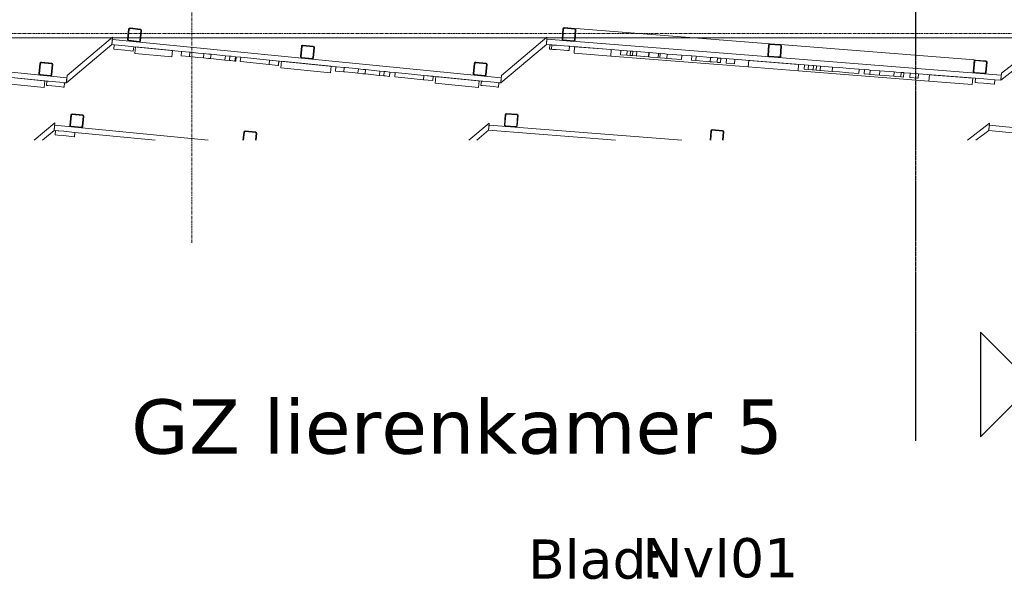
# Model space of a CAD drawing. Header units: millimetres. Extents: x 61846 to 198573, y 13020 to 52988.
# Tile 15 of 150: x 78127 to 82662, y 42398 to 44974. Entities that reach past the tile are written whole.
import ezdxf

# ---------------------------------------------------------------- set-up
doc = ezdxf.new("R2010")
doc.units = ezdxf.units.MM
doc.linetypes.add('Grid Line', pattern=[22.225, 12.7, -3.175, 3.175, -3.175])
doc.linetypes.add('NL_00_doorsnede', pattern=[23, 10, -1, 0, -1, 10, -1])
for name, color, linetype, lineweight in [('A-GENM', 13, 'Continuous', 18), ('A-WALL', 113, 'Continuous', 25), ('G-ANNO-SYMB', 111, 'Continuous', 18), ('S-GRID', 1, 'Continuous', 18)]:
    doc.layers.add(name, color=color, linetype=linetype, lineweight=lineweight)
doc.styles.add('Verdana', font='verdana.ttf', dxfattribs={"height": 250})
doc.styles.add('Verdana_1', font='verdana.ttf', dxfattribs={"height": 180})

# ---------------------------------------------------------------- blocks, each defined once
blk = doc.blocks.new('22_NOAHH_Wand_Wand-x 2594857 - 22_NOAHH_Wand_Wand-x-150139-4e verdieping lierenkamer')
at = {"layer": 'A-WALL', "color": 130, "lineweight": 13}
for p, q in [((86976.1, 44890), (72794.4, 44890)), ((78549.7, 44890), (76683.8, 44890)), ((78549.7, 44890), (76683.8, 44890)), ((78624.5, 44890), (78554.2, 44890)), ((78624.5, 44890), (78554.2, 44890)), ((78681.8, 44890), (78627.5, 44890)), ((78681.8, 44890), (78627.5, 44890)), ((80550.8, 44890), (78684.8, 44890)), ((80550.8, 44890), (78684.8, 44890)), ((80625.4, 44890), (80554.9, 44890)), ((80625.4, 44890), (80554.9, 44890)), ((80682.6, 44890), (80628.5, 44890)), ((80682.6, 44890), (80628.5, 44890)), ((82856.2, 44890), (81240.8, 44890)), ((82856.2, 44890), (81240.8, 44890))]:
    blk.add_line(p, q, dxfattribs=at)
blk = doc.blocks.new('22_NOAHH_Wand_Wand-x 2594857 - 22_NOAHH_Wand_Wand-x 2594857-150143-4e verdieping lierenkamer')
blk.add_blockref('22_NOAHH_Wand_Wand-x 2594857 - 22_NOAHH_Wand_Wand-x-150139-4e verdieping lierenkamer', (0, 0))
blk = doc.blocks.new('TadP_A_BWK_BOUWKUNDE_rvt-1-4e verdieping lierenkamer')
at = {"layer": 'A-WALL', "color": 250, "lineweight": 25}
blk.add_blockref('22_NOAHH_Wand_Wand-x 2594857 - 22_NOAHH_Wand_Wand-x 2594857-150143-4e verdieping lierenkamer', (0, 0), dxfattribs=at)
blk = doc.blocks.new('Orkestkamer zijwand onderstuk - Opgeborgen-5879431-4e verdieping lierenkamer')
at = {"layer": 'A-GENM'}
for p, q in [((5334.4, 145.7), (5333.9, 139.7)), ((5334.4, 145.7), (6227.7, 75.4)), ((5330.1, 91.9), (5329.7, 85.9)), ((6275.6, 71.6), (7168.7, 1.3)), ((6127.9, -31.1), (5494.9, 18.7)), ((7168.7, 1.3), (7164, -58.5)), ((6960.4, -96.6), (6357.2, -49.2))]:
    blk.add_line(p, q, dxfattribs=at)
blk = doc.blocks.new('Orkestkamer beplating - 1800x3880x24 Z-V36-4e verdieping lierenkamer')
at = {"layer": 'A-GENM'}
for p, q in [((710.1, 0), (0, 0)), ((0, 0), (0, -24)), ((0, -24), (45.6, -24)), ((96.2, -24), (467.3, -24))]:
    blk.add_line(p, q, dxfattribs=at)
blk = doc.blocks.new('Orkestkamer beplating - 2100x3880x24 Z-6147518-4e verdieping lierenkamer')
at = {"layer": 'A-GENM'}
for p, q in [((891.3, 0), (0, 0)), ((0, 0), (0, -24)), ((0, -24), (586.3, -24))]:
    blk.add_line(p, q, dxfattribs=at)
blk = doc.blocks.new('Orkestkamer beplating - 1800x3880x24 Z-V35-4e verdieping lierenkamer')
at = {"layer": 'A-GENM'}
for p, q in [((710.1, 0), (0, 0)), ((0, 0), (0, -24)), ((0, -24), (467.3, -24))]:
    blk.add_line(p, q, dxfattribs=at)
blk = doc.blocks.new('Orkestkamer beplating - 1800x6600x24 Z-V38-4e verdieping lierenkamer')
at = {"layer": 'A-GENM'}
for p, q in [((1800, 0), (0, 0)), ((0, 0), (0, -24)), ((1800, -24), (1800, 0)), ((90.3, -24), (338.4, -24)), ((429.2, -24), (490, -24)), ((640.3, -24), (661.7, -24)), ((747.8, -24), (1033.7, -24)), ((1283.4, -24), (1308.3, -24)), ((1447.4, -24), (1710.2, -24)), ((1791.5, -24), (1800, -24))]:
    blk.add_line(p, q, dxfattribs=at)
blk = doc.blocks.new('Orkestkamer beplating - 1800x6600x24 Z-V39-4e verdieping lierenkamer')
at = {"layer": 'A-GENM'}
for p, q in [((1800, 0), (0, 0)), ((0, 0), (0, -24)), ((1800, -24), (1800, 0)), ((0, -24), (11.3, -24)), ((101, -24), (322.2, -24)), ((571.9, -24), (596.7, -24)), ((729.7, -24), (1037.2, -24)), ((1286.9, -24), (1311.7, -24)), ((1444.7, -24), (1710.2, -24)), ((1791.5, -24), (1800, -24))]:
    blk.add_line(p, q, dxfattribs=at)
blk = doc.blocks.new('Orkestkamer beplating met deursparing - 2100x6600x24 Z-V40-4e verdieping lierenkamer')
at = {"layer": 'A-GENM'}
for p, q in [((2100, 0), (0, 0)), ((0, 0), (0, -24)), ((2100, -24), (2100, 0)), ((0, -24), (25.1, -24)), ((106.3, -24), (373, -24)), ((474.7, -24), (525.6, -24)), ((626.2, -24), (672.4, -24)), ((805.4, -24), (1193.3, -24)), ((1445.1, -24), (1469.9, -24)), ((1652.4, -24), (1680.9, -24)), ((1719.6, -24), (1982.3, -24)), ((2072.1, -24), (2100, -24))]:
    blk.add_line(p, q, dxfattribs=at)
blk = doc.blocks.new('Orkestkamer beplating zaagtand 3 - zaag type 3-6316603-4e verdieping lierenkamer')
at = {"layer": 'A-GENM'}
for p, q in [((24.7, 0), (0, -24)), ((299.1, 0), (24.7, 0)), ((0, -24), (274.5, -24)), ((274.5, -24), (299.1, 0))]:
    blk.add_line(p, q, dxfattribs=at)
blk = doc.blocks.new('Orkestkamer beplating zaagtand 1 - Type 2-6316618-4e verdieping lierenkamer')
at = {"layer": 'A-GENM'}
for p, q in [((24.6, 0), (0, -24)), ((0, -24), (274.9, -24)), ((298.6, 0), (24.6, 0)), ((274.9, -24), (298.6, 0))]:
    blk.add_line(p, q, dxfattribs=at)
blk = doc.blocks.new('Orkestkamer beplating zaagtand 2 - Type 2-6316633-4e verdieping lierenkamer')
at = {"layer": 'A-GENM'}
for p, q in [((22.1, 0), (0, -24)), ((289.8, 0), (22.1, 0)), ((0, -24), (266.8, -24)), ((266.8, -24), (289.8, 0))]:
    blk.add_line(p, q, dxfattribs=at)
blk = doc.blocks.new('Orkestkamer koker 60x60 - Koker 60x60x3 lg 6600-6316589-4e verdieping lierenkamer')
at = {"layer": 'A-GENM'}
for p, q in [((-30, 24), (-30, -24)), ((-27, -24), (-27, 24)), ((24, 30), (-24, 30)), ((-24, 27), (24, 27)), ((27, 24), (27, -24)), ((30, -24), (30, 24)), ((24, -27), (-24, -27)), ((-24, -30), (24, -30))]:
    blk.add_line(p, q, dxfattribs=at)
for centre, radius, start, end in [((-24, 24), 6, 90, 180), ((-24, 24), 3, 90, 180), ((24, 24), 6, 0, 90), ((24, 24), 3, 0, 90), ((-24, -24), 6, 180, 270), ((-24, -24), 3, 180, 270), ((24, -24), 6, 270, 360), ((24, -24), 3, 270, 360)]:
    blk.add_arc(centre, radius, start, end, dxfattribs=at)
blk = doc.blocks.new('Orkestkamer koker 60x60 - Koker 60x60x3 lg 4173-6384243-4e verdieping lierenkamer')
at = {"layer": 'A-GENM'}
for p, q in [((-30, 24), (-30, -24)), ((-27, -24), (-27, 24)), ((24, 30), (-24, 30)), ((-24, 27), (24, 27)), ((27, 24), (27, -24)), ((30, -24), (30, 24)), ((24, -27), (-24, -27)), ((-24, -30), (24, -30))]:
    blk.add_line(p, q, dxfattribs=at)
for centre, radius, start, end in [((-24, 24), 6, 90, 180), ((-24, 24), 3, 90, 180), ((24, 24), 6, 0, 90), ((24, 24), 3, 0, 90), ((-24, -24), 6, 180, 270), ((-24, -24), 3, 180, 270), ((24, -24), 6, 270, 360), ((24, -24), 3, 270, 360)]:
    blk.add_arc(centre, radius, start, end, dxfattribs=at)
blk = doc.blocks.new('Orkestkamer beplating zaagtand 1 - Type 2 boven-V42-4e verdieping lierenkamer')
at = {"layer": 'A-GENM'}
for p, q in [((298.6, 0), (175, 0)), ((203.5, -24), (274.9, -24)), ((274.9, -24), (298.6, 0))]:
    blk.add_line(p, q, dxfattribs=at)
blk = doc.blocks.new('Orkestkamer beplating zaagtand 2 - Type 2 boven-6418542-4e verdieping lierenkamer')
at = {"layer": 'A-GENM'}
for p, q in [((289.8, 0), (161.8, 0)), ((192.4, -24), (266.8, -24)), ((266.8, -24), (289.8, 0))]:
    blk.add_line(p, q, dxfattribs=at)
blk = doc.blocks.new('Orkestkamer beplating zaagtand 3 - type 3 boven-V43-4e verdieping lierenkamer')
at = {"layer": 'A-GENM'}
for p, q in [((299.1, 0), (174.9, 0)), ((203.4, -24), (274.5, -24)), ((274.5, -24), (299.1, 0))]:
    blk.add_line(p, q, dxfattribs=at)
blk = doc.blocks.new('Orkestkamer koker 60x60 - Koker 60x60x3 lg 6600-V44-4e verdieping lierenkamer')
at = {"layer": 'A-GENM'}
for p, q in [((-30, 24), (-30, -14.2)), ((-27, -13.9), (-27, 24)), ((24, 30), (-24, 30)), ((-24, 27), (24, 27)), ((27, 24), (27, -8.6)), ((30, -8.3), (30, 24))]:
    blk.add_line(p, q, dxfattribs=at)
for centre, radius, start, end in [((-24, 24), 6, 90, 180), ((-24, 24), 3, 90, 180), ((24, 24), 6, 0, 90), ((24, 24), 3, 0, 90)]:
    blk.add_arc(centre, radius, start, end, dxfattribs=at)
blk = doc.blocks.new('Orkestkamer koker 60x60 - Koker 60x60x3 lg 3880-6453064-4e verdieping lierenkamer')
at = {"layer": 'A-GENM'}
for p, q in [((-30, 24), (-30, -24)), ((-27, -24), (-27, 24)), ((24, 30), (-24, 30)), ((-24, 27), (24, 27)), ((27, 24), (27, -24)), ((30, -24), (30, 24)), ((24, -27), (-24, -27)), ((-24, -30), (24, -30))]:
    blk.add_line(p, q, dxfattribs=at)
for centre, radius, start, end in [((-24, 24), 6, 90, 180), ((-24, 24), 3, 90, 180), ((24, 24), 6, 0, 90), ((24, 24), 3, 0, 90), ((-24, -24), 6, 180, 270), ((-24, -24), 3, 180, 270), ((24, -24), 6, 270, 360), ((24, -24), 3, 270, 360)]:
    blk.add_arc(centre, radius, start, end, dxfattribs=at)
blk = doc.blocks.new('Orkestkamer koker 60x60 - Koker 60x60x3 lg 6600-V45-4e verdieping lierenkamer')
at = {"layer": 'A-GENM'}
for p, q in [((-30, 24), (-30, -19.9)), ((-27, -19.6), (-27, 24)), ((24, 30), (-24, 30)), ((-24, 27), (24, 27)), ((27, 24), (27, -15.4)), ((30, -15.2), (30, 24))]:
    blk.add_line(p, q, dxfattribs=at)
for centre, radius, start, end in [((-24, 24), 6, 90, 180), ((-24, 24), 3, 90, 180), ((24, 24), 6, 0, 90), ((24, 24), 3, 0, 90)]:
    blk.add_arc(centre, radius, start, end, dxfattribs=at)
blk = doc.blocks.new('Orkestkamer beplating - 200x6600x30 Z-6559119-4e verdieping lierenkamer')
at = {"layer": 'A-GENM'}
for p, q in [((200, 0), (0, 0)), ((0, 0), (0, -30)), ((200, -30), (200, 0)), ((0, -30), (200, -30))]:
    blk.add_line(p, q, dxfattribs=at)
blk = doc.blocks.new('Orkestkamer beplating - 170x6600x30 Z-6559121-4e verdieping lierenkamer')
at = {"layer": 'A-GENM'}
for p, q in [((170, 0), (0, 0)), ((0, 0), (0, -30)), ((170, -30), (170, 0)), ((0, -30), (170, -30))]:
    blk.add_line(p, q, dxfattribs=at)
blk = doc.blocks.new('Orkestkamer beplating - 230x6600x30 Z-6559120-4e verdieping lierenkamer')
at = {"layer": 'A-GENM'}
for p, q in [((230, 0), (0, 0)), ((0, 0), (0, -30)), ((230, -30), (230, 0)), ((0, -30), (230, -30))]:
    blk.add_line(p, q, dxfattribs=at)
blk = doc.blocks.new('Orkestkamer beplating - 230x4233x30 Z-6559122-4e verdieping lierenkamer')
at = {"layer": 'A-GENM'}
for p, q in [((230, 0), (0, 0)), ((0, 0), (0, -30)), ((230, -30), (230, 0)), ((0, -30), (230, -30))]:
    blk.add_line(p, q, dxfattribs=at)
blk = doc.blocks.new('Orkestkamer beplating - 170x4233x30 Z-6559123-4e verdieping lierenkamer')
at = {"layer": 'A-GENM'}
for p, q in [((170, 0), (0, 0)), ((0, 0), (0, -30)), ((170, -30), (170, 0)), ((0, -30), (170, -30))]:
    blk.add_line(p, q, dxfattribs=at)
blk = doc.blocks.new('Orkestkamer beplating - 200x4233x30 Z-6559124-4e verdieping lierenkamer')
at = {"layer": 'A-GENM'}
for p, q in [((200, 0), (0, 0)), ((0, 0), (0, -30)), ((200, -30), (200, 0)), ((0, -30), (200, -30))]:
    blk.add_line(p, q, dxfattribs=at)
blk = doc.blocks.new('Orkestkamer Fijndiffusie S - Orkestkamer Fijndiffusie S-6719165-4e verdieping lierenkamer')
at = {"layer": 'A-GENM'}
for p, q in [((76252.1, 44691.5), (76250.2, 44671.6)), ((76252.1, 44691.5), (76253.4, 44691.4)), ((76253.4, 44691.4), (76302.5, 44686.5)), ((76302.5, 44686.5), (76329.2, 44683.9)), ((76329.2, 44683.9), (76341.6, 44682.7)), ((76339.6, 44662.8), (76341.6, 44682.7)), ((76251.5, 44671.5), (76250.2, 44671.6)), ((76300.5, 44666.6), (76251.5, 44671.5)), ((76327.2, 44664), (76300.5, 44666.6)), ((76339.5, 44662.8), (76327.2, 44664))]:
    blk.add_line(p, q, dxfattribs=at)
blk = doc.blocks.new('Orkestkamer Fijndiffusie M - Orkestkamer Fijndiffusie M-6719166-4e verdieping lierenkamer')
at = {"layer": 'A-GENM'}
for p, q in [((74564.5, 44858.1), (74562.5, 44838.2)), ((74564.5, 44858.1), (74570.7, 44857.5)), ((74570.7, 44857.5), (74624, 44852.3)), ((74568.8, 44837.6), (74562.5, 44838.2)), ((74622, 44832.4), (74568.8, 44837.6)), ((74639.5, 44830.7), (74622, 44832.4)), ((74624, 44852.3), (74641.4, 44850.6)), ((74643.4, 44830.3), (74639.5, 44830.7)), ((74641.4, 44850.6), (74645.4, 44850.2)), ((74643.5, 44830.3), (74645.5, 44850.2))]:
    blk.add_line(p, q, dxfattribs=at)
blk = doc.blocks.new('Orkestkamer Fijndiffusie S - Orkestkamer Fijndiffusie S-6717528-4e verdieping lierenkamer')
at = {"layer": 'A-GENM'}
for p, q in [((71936.3, 44692.6), (71934.3, 44672.7)), ((71936.4, 44692.6), (71948.7, 44691.4)), ((71948.7, 44691.4), (71975.4, 44688.7)), ((71975.4, 44688.7), (72024.5, 44683.9)), ((72023.8, 44663.9), (72025.8, 44683.8)), ((72024.5, 44683.9), (72025.8, 44683.8)), ((71946.8, 44671.5), (71934.3, 44672.7)), ((71973.4, 44668.8), (71946.8, 44671.5)), ((72022.5, 44664), (71973.4, 44668.8)), ((72023.8, 44663.9), (72022.5, 44664))]:
    blk.add_line(p, q, dxfattribs=at)
blk = doc.blocks.new('Orkestkamer Fijndiffusie S - Orkestkamer Fijndiffusie S-V48-4e verdieping lierenkamer')
at = {"layer": 'A-GENM'}
for p, q in [((80568.6, 44858.6), (80567, 44838.7)), ((80568.7, 44858.7), (80577.5, 44858)), ((80575.9, 44838), (80567, 44838.7))]:
    blk.add_line(p, q, dxfattribs=at)
blk = doc.blocks.new('Orkestkamer Fijndiffusie M - Orkestkamer Fijndiffusie M-6717529-4e verdieping lierenkamer')
at = {"layer": 'A-GENM'}
for p, q in [((70258.6, 44858.4), (70256.6, 44838.5)), ((70258.7, 44858.4), (70262.6, 44858)), ((70262.6, 44858), (70280, 44856.3)), ((70280, 44856.3), (70333.3, 44851)), ((70260.6, 44838.1), (70256.7, 44838.5)), ((70278.1, 44836.4), (70260.6, 44838.1)), ((70331.3, 44831.1), (70278.1, 44836.4)), ((70337.5, 44830.5), (70331.3, 44831.1)), ((70333.3, 44851), (70339.5, 44850.4)), ((70337.5, 44830.5), (70339.5, 44850.4))]:
    blk.add_line(p, q, dxfattribs=at)
blk = doc.blocks.new('Orkestkamer Fijndiffusie S - Orkestkamer Fijndiffusie S-V80-4e verdieping lierenkamer')
at = {"layer": 'A-GENM'}
for p, q in [((78910.2, 44824.3), (78913.7, 44824)), ((78913.7, 44824), (78948.6, 44820.6)), ((78948.6, 44820.6), (78975.4, 44817.9)), ((78911.8, 44804.1), (78908.3, 44804.4)), ((78946.6, 44800.7), (78911.8, 44804.1)), ((78973.5, 44798), (78946.6, 44800.7))]:
    blk.add_line(p, q, dxfattribs=at)
blk = doc.blocks.new('Orkestkamer Fijndiffusie M - Orkestkamer Fijndiffusie M-V81-4e verdieping lierenkamer')
at = {"layer": 'A-GENM'}
for p, q in [((79121.6, 44783.4), (79118.5, 44783.7)), ((79121.7, 44783.3), (79123.7, 44803.2))]:
    blk.add_line(p, q, dxfattribs=at)
blk = doc.blocks.new('Orkestkamer Fijndiffusie M - Orkestkamer Fijndiffusie M-V82-4e verdieping lierenkamer')
at = {"layer": 'A-GENM'}
for p, q in [((79275.4, 44768.2), (79317.9, 44764)), ((79319.9, 44783.9), (79277.4, 44788.1)), ((79317.9, 44764), (79319.9, 44783.9)), ((79320.1, 44783.8), (79318.1, 44763.9)), ((79318.1, 44763.9), (79317.9, 44764))]:
    blk.add_line(p, q, dxfattribs=at)
blk = doc.blocks.new('Orkestkamer Fijndiffusie M - Orkestkamer Fijndiffusie M-V83-4e verdieping lierenkamer')
at = {"layer": 'A-GENM'}
for p, q in [((79092.4, 44786.2), (79072, 44788.3)), ((79073.9, 44808.2), (79094.4, 44806.1)), ((79094.4, 44806.1), (79092.4, 44786.2)), ((79098.4, 44785.6), (79092.4, 44786.2)), ((79094.4, 44806.1), (79100.4, 44805.5)), ((79118.3, 44783.7), (79098.4, 44785.6)), ((79100.4, 44805.5), (79120.3, 44803.6)), ((79118.3, 44783.7), (79120.3, 44803.6))]:
    blk.add_line(p, q, dxfattribs=at)
blk = doc.blocks.new('Orkestkamer Fijndiffusie L - Orkestkamer Fijndiffusie L-V84-4e verdieping lierenkamer')
at = {"layer": 'A-GENM'}
for p, q in [((79144.8, 44801.2), (79142.8, 44781.3)), ((79143.1, 44781.2), (79142.8, 44781.3)), ((79188.6, 44776.7), (79143.1, 44781.2)), ((79144.8, 44801.2), (79145, 44801.1)), ((79145, 44801.1), (79190.6, 44796.6)), ((79231.4, 44772.5), (79188.6, 44776.7)), ((79190.6, 44796.6), (79233.4, 44792.4)), ((79275.4, 44768.2), (79231.4, 44772.5)), ((79233.4, 44792.4), (79277.4, 44788.1)), ((79275.4, 44768.2), (79277.4, 44788.1))]:
    blk.add_line(p, q, dxfattribs=at)
blk = doc.blocks.new('Orkestkamer Fijndiffusie L - Orkestkamer Fijndiffusie L-V61-4e verdieping lierenkamer')
at = {"layer": 'A-GENM'}
for p, q in [((70624.7, 44822.2), (70622.7, 44802.3)), ((70624.7, 44822.2), (70647.2, 44820)), ((70647.2, 44820), (70657.5, 44819)), ((70655.6, 44799.1), (70657.5, 44819)), ((70657.5, 44819), (70723.4, 44812.5)), ((70723.4, 44812.5), (70721.4, 44792.6)), ((70645.2, 44800.1), (70622.7, 44802.3)), ((70655.6, 44799.1), (70645.2, 44800.1)), ((70721.4, 44792.6), (70655.6, 44799.1))]:
    blk.add_line(p, q, dxfattribs=at)
blk = doc.blocks.new('Orkestkamer Fijndiffusie S - Orkestkamer Fijndiffusie S-V62-4e verdieping lierenkamer')
at = {"layer": 'A-GENM'}
for p, q in [((70544.9, 44830.1), (70542.9, 44810.2)), ((70544.9, 44830.1), (70546.9, 44829.9)), ((70546.9, 44829.9), (70582.5, 44826.4)), ((70581.4, 44806.4), (70583.4, 44826.3)), ((70582.5, 44826.4), (70583.4, 44826.3)), ((70544.9, 44810), (70542.9, 44810.2)), ((70580.6, 44806.5), (70544.9, 44810)), ((70581.4, 44806.4), (70580.6, 44806.5))]:
    blk.add_line(p, q, dxfattribs=at)
blk = doc.blocks.new('Orkestkamer Fijndiffusie S - Orkestkamer Fijndiffusie S-V98-4e verdieping lierenkamer')
at = {"layer": 'A-GENM'}
for p, q in [((81797.5, 44761.9), (81795.9, 44742)), ((81812.5, 44740.7), (81795.9, 44742)), ((81797.5, 44761.9), (81814.1, 44760.6)), ((81814.2, 44740.6), (81812.5, 44740.7)), ((81814.1, 44760.6), (81815.8, 44760.5)), ((81814.2, 44740.6), (81815.8, 44760.5)), ((81869.1, 44736.2), (81814.2, 44740.6)), ((81815.8, 44760.5), (81870.7, 44756.2)), ((81870.7, 44756.2), (81869.1, 44736.2))]:
    blk.add_line(p, q, dxfattribs=at)
blk = doc.blocks.new('Orkestkamer Fijndiffusie M - Orkestkamer Fijndiffusie M-V99-4e verdieping lierenkamer')
at = {"layer": 'A-GENM'}
for p, q in [((81740.8, 44746.3), (81742.4, 44766.3)), ((81742.4, 44766.3), (81760.7, 44764.8)), ((81759.1, 44744.9), (81740.8, 44746.3))]:
    blk.add_line(p, q, dxfattribs=at)
blk = doc.blocks.new('Orkestkamer Fijndiffusie M - Orkestkamer Fijndiffusie M-V100-4e verdieping lierenkamer')
at = {"layer": 'A-GENM'}
for p, q in [((82018.1, 44744.6), (82016.5, 44724.6)), ((82036.5, 44723.1), (82016.5, 44724.6)), ((82018.1, 44744.6), (82038, 44743)), ((82042.5, 44722.6), (82036.5, 44723.1)), ((82038, 44743), (82044.1, 44742.5)), ((82042.5, 44722.6), (82044.1, 44742.5)), ((82086.6, 44719.1), (82042.5, 44722.6)), ((82044.1, 44742.5), (82088.2, 44739.1))]:
    blk.add_line(p, q, dxfattribs=at)
blk = doc.blocks.new('Orkestkamer Fijndiffusie M - Orkestkamer Fijndiffusie M-V101-4e verdieping lierenkamer')
at = {"layer": 'A-GENM'}
for p, q in [((81760.6, 44764.8), (81759, 44744.9)), ((81776.4, 44743.5), (81759.1, 44744.9)), ((81760.7, 44764.8), (81778, 44763.5)), ((81782.2, 44743.1), (81776.4, 44743.5)), ((81778, 44763.5), (81783.7, 44763)), ((81782.2, 44743.1), (81783.7, 44763)), ((81795.9, 44742), (81782.2, 44743.1)), ((81783.7, 44763), (81797.5, 44761.9))]:
    blk.add_line(p, q, dxfattribs=at)
blk = doc.blocks.new('Orkestkamer Fijndiffusie L - Orkestkamer Fijndiffusie L-V102-4e verdieping lierenkamer')
at = {"layer": 'A-GENM'}
for p, q in [((82187.1, 44731.3), (82200, 44730.3)), ((82198.4, 44710.3), (82200, 44730.3)), ((82198.4, 44710.3), (82185.6, 44711.3))]:
    blk.add_line(p, q, dxfattribs=at)
blk = doc.blocks.new('Orkestkamer Fijndiffusie L - Orkestkamer Fijndiffusie L-V103-4e verdieping lierenkamer')
at = {"layer": 'A-GENM'}
for p, q in [((81903.3, 44733.5), (81868.8, 44736.3)), ((81870.4, 44756.2), (81904.8, 44753.5)), ((81946.1, 44730.2), (81903.3, 44733.5)), ((81904.8, 44753.5), (81947.7, 44750.1)), ((81991.8, 44726.6), (81946.1, 44730.2)), ((81947.7, 44750.1), (81993.3, 44746.5)), ((81992, 44726.6), (81991.8, 44726.6)), ((81992, 44726.6), (81993.6, 44746.5)), ((81993.3, 44746.5), (81993.6, 44746.5))]:
    blk.add_line(p, q, dxfattribs=at)
blk = doc.blocks.new('Orkestkamer Fijndiffusie L - Orkestkamer Fijndiffusie L-V73-4e verdieping lierenkamer')
at = {"layer": 'A-GENM'}
for p, q in [((75815.7, 44714.6), (75817.7, 44734.5)), ((75817.7, 44734.5), (75883.6, 44728)), ((75883.6, 44728), (75881.6, 44708)), ((75883.6, 44728), (75893.9, 44726.9)), ((75893.9, 44726.9), (75916.4, 44724.7)), ((75914.4, 44704.8), (75916.4, 44724.7)), ((75881.6, 44708), (75815.7, 44714.6)), ((75892, 44707), (75881.6, 44708)), ((75914.4, 44704.8), (75892, 44707))]:
    blk.add_line(p, q, dxfattribs=at)
blk = doc.blocks.new('Orkestkamer Fijndiffusie S - Orkestkamer Fijndiffusie S-V54-4e verdieping lierenkamer')
at = {"layer": 'A-GENM'}
for p, q in [((71676.3, 44718.4), (71674.3, 44698.5)), ((71675.1, 44698.4), (71674.3, 44698.5)), ((71710.8, 44694.8), (71675.1, 44698.4)), ((71676.3, 44718.4), (71677.2, 44718.3)), ((71677.2, 44718.3), (71712.8, 44714.7)), ((71712.8, 44694.6), (71710.8, 44694.8)), ((71712.8, 44714.7), (71714.8, 44714.5)), ((71712.8, 44694.6), (71714.8, 44714.5))]:
    blk.add_line(p, q, dxfattribs=at)
blk = doc.blocks.new('Orkestkamer Fijndiffusie S - Orkestkamer Fijndiffusie S-V104-4e verdieping lierenkamer')
at = {"layer": 'A-GENM'}
for p, q in [((81067.7, 44799.3), (81069.2, 44819.2)), ((81032.8, 44802), (81024.6, 44802.7)), ((81067.7, 44799.3), (81032.8, 44802))]:
    blk.add_line(p, q, dxfattribs=at)
blk = doc.blocks.new('Orkestkamer Fijndiffusie M - Orkestkamer Fijndiffusie M-V105-4e verdieping lierenkamer')
at = {"layer": 'A-GENM'}
for p, q in [((80924.5, 44830.6), (80923, 44810.7)), ((80938.4, 44809.5), (80923.1, 44810.7)), ((80924.6, 44830.6), (80940, 44829.4))]:
    blk.add_line(p, q, dxfattribs=at)
blk = doc.blocks.new('Orkestkamer Fijndiffusie M - Orkestkamer Fijndiffusie M-V106-4e verdieping lierenkamer')
at = {"layer": 'A-GENM'}
for p, q in [((80894.7, 44812.9), (80896.3, 44832.8)), ((80923.1, 44810.7), (80894.7, 44812.9))]:
    blk.add_line(p, q, dxfattribs=at)
blk = doc.blocks.new('Orkestkamer Fijndiffusie L - Orkestkamer Fijndiffusie L-V107-4e verdieping lierenkamer')
at = {"layer": 'A-GENM'}
for p, q in [((81076.7, 44818.6), (81075.2, 44798.7)), ((81076.7, 44818.6), (81098.5, 44816.9)), ((81098.5, 44816.9), (81108.8, 44816.1)), ((81107.2, 44796.2), (81108.8, 44816.1)), ((81108.8, 44816.1), (81177, 44810.8)), ((81177, 44810.8), (81175.5, 44790.8)), ((81096.9, 44797), (81075.2, 44798.7)), ((81107.2, 44796.2), (81096.9, 44797)), ((81175.5, 44790.8), (81107.2, 44796.2))]:
    blk.add_line(p, q, dxfattribs=at)
blk = doc.blocks.new('Orkestkamer Fijndiffusie S - Orkestkamer Fijndiffusie S-V108-4e verdieping lierenkamer')
at = {"layer": 'A-GENM'}
for p, q in [((81382.4, 44794.6), (81380.8, 44774.7)), ((81381.7, 44774.6), (81380.8, 44774.7)), ((81417.4, 44771.8), (81381.7, 44774.6)), ((81419.4, 44771.6), (81417.4, 44771.8)), ((81419.4, 44771.6), (81421, 44791.6))]:
    blk.add_line(p, q, dxfattribs=at)
blk = doc.blocks.new('Orkestkamer Fijndiffusie M - Orkestkamer Fijndiffusie M-V109-4e verdieping lierenkamer')
at = {"layer": 'A-GENM'}
for p, q in [((80938.6, 44809.5), (80940.2, 44829.4)), ((80940.2, 44829.4), (80951.4, 44828.5)), ((81024.4, 44802.7), (81026, 44822.6)), ((81024.6, 44822.7), (81026, 44822.6)), ((80949.8, 44808.6), (80938.6, 44809.5)), ((81024.4, 44802.7), (81023.1, 44802.8))]:
    blk.add_line(p, q, dxfattribs=at)
blk = doc.blocks.new('Orkestkamer Fijndiffusie L - Orkestkamer Fijndiffusie L-V110-4e verdieping lierenkamer')
at = {"layer": 'A-GENM'}
for p, q in [((81223.1, 44807.1), (81221.5, 44787.2)), ((81240.4, 44785.7), (81221.5, 44787.2)), ((81223.1, 44807.1), (81241.9, 44805.6)), ((81354.1, 44776.8), (81340.4, 44777.8)), ((81342, 44797.8), (81355.7, 44796.7)), ((81354.3, 44776.7), (81354.1, 44776.8)), ((81354.3, 44776.7), (81355.9, 44796.7)), ((81355.7, 44796.7), (81355.9, 44796.7))]:
    blk.add_line(p, q, dxfattribs=at)
blk = doc.blocks.new('Orkestkamer Fijndiffusie S - Orkestkamer Fijndiffusie S boven-6940022-4e verdieping lierenkamer')
at = {"layer": 'A-GENM'}
for p, q in [((69984.3, 44464.3), (69982.3, 44444.4)), ((69984.4, 44464.2), (69996.7, 44463)), ((69996.7, 44463), (70023.4, 44460.4)), ((70023.4, 44460.4), (70072.5, 44455.5)), ((70071.8, 44435.5), (70073.8, 44455.4)), ((70072.5, 44455.5), (70073.8, 44455.4)), ((69994.8, 44443.1), (69982.3, 44444.4)), ((70021.4, 44440.5), (69994.8, 44443.1)), ((70070.5, 44435.6), (70021.4, 44440.5)), ((70071.8, 44435.5), (70070.5, 44435.6))]:
    blk.add_line(p, q, dxfattribs=at)
blk = doc.blocks.new('Section - Doorsnede teken Rechts uitlijnen-146486-4e verdieping lierenkamer')
at = {"layer": 'G-ANNO-SYMB', "lineweight": 25}
for p, q in [((-4.81, 3), (-2.405, 5.405)), ((0, 3), (-2.405, 5.405)), ((0, 3), (-4.81, 3)), ((0, 0), (-5, 0))]:
    blk.add_line(p, q, dxfattribs=at)

msp = doc.modelspace()

# ---------------------------------------------------------------- linework, layer by layer
at = {"layer": 'G-ANNO-SYMB', "linetype": 'NL_00_doorsnede', "lineweight": 25}
msp.add_line((82252.5, 50942.2), (82252.5, 43535.1), dxfattribs=at)
at = {"layer": 'S-GRID', "linetype": 'Grid Line'}
for p, q in [((78920, 43946.7), (78920, 51755.7)), ((63874, 44910), (91219.4, 44910))]:
    msp.add_line(p, q, dxfattribs=at)

# ---------------------------------------------------------------- block references
at = {"lineweight": 5}
msp.add_blockref('TadP_A_BWK_BOUWKUNDE_rvt-1-4e verdieping lierenkamer', (0, 0), dxfattribs=at)
at = {"layer": 'A-GENM'}
for name, p in [('Orkestkamer zijwand onderstuk - Opgeborgen-5879431-4e verdieping lierenkamer', (75354.6, 44787.7)), ('Orkestkamer Fijndiffusie S - Orkestkamer Fijndiffusie S-6719165-4e verdieping lierenkamer', (2310.2, 167.2)), ('Orkestkamer Fijndiffusie S - Orkestkamer Fijndiffusie S-V48-4e verdieping lierenkamer', (0, 0)), ('Orkestkamer Fijndiffusie S - Orkestkamer Fijndiffusie S-V62-4e verdieping lierenkamer', (8326.9, -2)), ('Orkestkamer Fijndiffusie S - Orkestkamer Fijndiffusie S-V80-4e verdieping lierenkamer', (0, 0)), ('Orkestkamer Fijndiffusie L - Orkestkamer Fijndiffusie L-V61-4e verdieping lierenkamer', (8350.5, -4.3)), ('Orkestkamer Fijndiffusie M - Orkestkamer Fijndiffusie M-V106-4e verdieping lierenkamer', (0, 0)), ('Orkestkamer Fijndiffusie M - Orkestkamer Fijndiffusie M-V105-4e verdieping lierenkamer', (0, 0)), ('Orkestkamer Fijndiffusie M - Orkestkamer Fijndiffusie M-V109-4e verdieping lierenkamer', (0, 0)), ('Orkestkamer Fijndiffusie S - Orkestkamer Fijndiffusie S-V98-4e verdieping lierenkamer', (-846.1, 66.6)), ('Orkestkamer Fijndiffusie S - Orkestkamer Fijndiffusie S-V104-4e verdieping lierenkamer', (0, 0)), ('Orkestkamer Fijndiffusie L - Orkestkamer Fijndiffusie L-V107-4e verdieping lierenkamer', (0, 0)), ('Orkestkamer Fijndiffusie M - Orkestkamer Fijndiffusie M-V83-4e verdieping lierenkamer', (0, 0)), ('Orkestkamer Fijndiffusie M - Orkestkamer Fijndiffusie M-V81-4e verdieping lierenkamer', (0, 0)), ('Orkestkamer Fijndiffusie L - Orkestkamer Fijndiffusie L-V84-4e verdieping lierenkamer', (0, 0)), ('Orkestkamer Fijndiffusie M - Orkestkamer Fijndiffusie M-V82-4e verdieping lierenkamer', (0, 0)), ('Orkestkamer Fijndiffusie L - Orkestkamer Fijndiffusie L-V110-4e verdieping lierenkamer', (0, 0)), ('Orkestkamer Fijndiffusie S - Orkestkamer Fijndiffusie S-V108-4e verdieping lierenkamer', (0, 0)), ('Orkestkamer Fijndiffusie M - Orkestkamer Fijndiffusie M-V99-4e verdieping lierenkamer', (0, 0)), ('Orkestkamer Fijndiffusie S - Orkestkamer Fijndiffusie S-V62-4e verdieping lierenkamer', (9038.4, -72.3)), ('Orkestkamer Fijndiffusie S - Orkestkamer Fijndiffusie S-V80-4e verdieping lierenkamer', (711.5, -70.3)), ('Orkestkamer Fijndiffusie L - Orkestkamer Fijndiffusie L-V61-4e verdieping lierenkamer', (9062, -74.6)), ('Orkestkamer Fijndiffusie M - Orkestkamer Fijndiffusie M-V83-4e verdieping lierenkamer', (711.5, -70.3)), ('Orkestkamer Fijndiffusie L - Orkestkamer Fijndiffusie L-V84-4e verdieping lierenkamer', (711.5, -70.3)), ('Orkestkamer Fijndiffusie M - Orkestkamer Fijndiffusie M-V101-4e verdieping lierenkamer', (0, 0)), ('Orkestkamer Fijndiffusie S - Orkestkamer Fijndiffusie S-V98-4e verdieping lierenkamer', (0, 0)), ('Orkestkamer Fijndiffusie L - Orkestkamer Fijndiffusie L-V103-4e verdieping lierenkamer', (0, 0)), ('Orkestkamer Fijndiffusie M - Orkestkamer Fijndiffusie M-V100-4e verdieping lierenkamer', (0, 0)), ('Orkestkamer Fijndiffusie L - Orkestkamer Fijndiffusie L-V102-4e verdieping lierenkamer', (0, 0)), ('Orkestkamer Fijndiffusie M - Orkestkamer Fijndiffusie M-6719166-4e verdieping lierenkamer', (3687.6, -166.5)), ('Orkestkamer Fijndiffusie M - Orkestkamer Fijndiffusie M-V82-4e verdieping lierenkamer', (711.5, -70.3)), ('Orkestkamer Fijndiffusie M - Orkestkamer Fijndiffusie M-6719166-4e verdieping lierenkamer', (5688.6, -166.5))]:
    msp.add_blockref(name, p, dxfattribs=at)
for name, p, rotation in [('Orkestkamer koker 60x60 - Koker 60x60x3 lg 6600-6316589-4e verdieping lierenkamer', (78656, 44903.7), 354.3557842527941), ('Orkestkamer koker 60x60 - Koker 60x60x3 lg 6600-6316589-4e verdieping lierenkamer', (80656.8, 44905.9), 355.5005392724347), ('Orkestkamer beplating - 1800x6600x24 Z-V38-4e verdieping lierenkamer', (76552.5, 44883.7), 354.3557842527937), ('Orkestkamer beplating zaagtand 3 - zaag type 3-6316603-4e verdieping lierenkamer', (78326, 44701.1), 40.16791190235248), ('Orkestkamer beplating - 1800x6600x24 Z-V39-4e verdieping lierenkamer', (78553.5, 44883.7), 354.3557842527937), ('Orkestkamer koker 60x60 - Koker 60x60x3 lg 6600-6316589-4e verdieping lierenkamer', (79452.1, 44825.1), 354.3557842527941), ('Orkestkamer beplating zaagtand 1 - Type 2-6316618-4e verdieping lierenkamer', (80327, 44701.1), 40.15422728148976), ('Orkestkamer beplating met deursparing - 2100x6600x24 Z-V40-4e verdieping lierenkamer', (80554.6, 44883.8), 355.5005392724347), ('Orkestkamer Fijndiffusie M - Orkestkamer Fijndiffusie M-6717529-4e verdieping lierenkamer', (11252.3, -1429.6), 1.173186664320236), ('Orkestkamer koker 60x60 - Koker 60x60x3 lg 4173-6384243-4e verdieping lierenkamer', (81603.9, 44831.3), 355.5005392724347), ('Orkestkamer beplating zaagtand 2 - Type 2-6316633-4e verdieping lierenkamer', (82631.5, 44714), 38.0640315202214), ('Orkestkamer beplating - 170x6600x30 Z-6559121-4e verdieping lierenkamer', (78660.6, 44849), 354.3557842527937), ('Orkestkamer beplating - 170x4233x30 Z-6559123-4e verdieping lierenkamer', (80682.3, 44849.7), 355.5005392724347), ('Orkestkamer koker 60x60 - Koker 60x60x3 lg 6600-6316589-4e verdieping lierenkamer', (78247.2, 44746.4), 354.3557842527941), ('Orkestkamer beplating - 230x6600x30 Z-6559120-4e verdieping lierenkamer', (79332.4, 44782.6), 354.3557842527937), ('Orkestkamer koker 60x60 - Koker 60x60x3 lg 6600-6316589-4e verdieping lierenkamer', (80248.2, 44746.4), 354.3557842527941), ('Orkestkamer Fijndiffusie L - Orkestkamer Fijndiffusie L-V73-4e verdieping lierenkamer', (6333.3, -1434.6), 1.144755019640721), ('Orkestkamer beplating - 230x4233x30 Z-6559122-4e verdieping lierenkamer', (81484.9, 44786.5), 355.5005392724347), ('Orkestkamer koker 60x60 - Koker 60x60x3 lg 6600-6316589-4e verdieping lierenkamer', (82550.9, 44756.8), 355.5005392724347), ('Orkestkamer Fijndiffusie L - Orkestkamer Fijndiffusie L-V73-4e verdieping lierenkamer', (7179.4, -1501.2), 1.144755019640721), ('Orkestkamer Fijndiffusie S - Orkestkamer Fijndiffusie S-V54-4e verdieping lierenkamer', (11556.8, -1561.7), 1.264881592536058), ('Orkestkamer beplating - 200x4233x30 Z-6559124-4e verdieping lierenkamer', (82317.3, 44721), 355.5005392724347), ('Orkestkamer beplating - 200x6600x30 Z-6559119-4e verdieping lierenkamer', (78042.9, 44712.3), 354.3557842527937), ('Orkestkamer beplating - 200x6600x30 Z-6559119-4e verdieping lierenkamer', (80043.9, 44712.3), 354.3557842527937), ('Orkestkamer Fijndiffusie S - Orkestkamer Fijndiffusie S-6717528-4e verdieping lierenkamer', (11499.7, -1416.5), 1.144755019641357), ('Orkestkamer koker 60x60 - Koker 60x60x3 lg 3880-6453064-4e verdieping lierenkamer', (78390, 44508.8), 354.3557842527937), ('Orkestkamer koker 60x60 - Koker 60x60x3 lg 3880-6453064-4e verdieping lierenkamer', (80390.8, 44510.9), 355.5005392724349), ('Orkestkamer beplating zaagtand 3 - type 3 boven-V43-4e verdieping lierenkamer', (78060, 44306.2), 40.12645877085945), ('Orkestkamer beplating zaagtand 1 - Type 2 boven-V42-4e verdieping lierenkamer', (80061.1, 44306.2), 40.10102045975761), ('Orkestkamer beplating zaagtand 2 - Type 2 boven-6418542-4e verdieping lierenkamer', (82365.4, 44319), 38.11683532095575), ('Orkestkamer beplating - 1800x3880x24 Z-V36-4e verdieping lierenkamer', (78287.5, 44488.7), 354.3557842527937), ('Orkestkamer Fijndiffusie S - Orkestkamer Fijndiffusie S boven-6940022-4e verdieping lierenkamer', (8406.1, -155.5), 0.1272527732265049), ('Orkestkamer koker 60x60 - Koker 60x60x3 lg 6600-V44-4e verdieping lierenkamer', (79186.1, 44430.1), 354.3557842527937), ('Orkestkamer beplating - 2100x3880x24 Z-6147518-4e verdieping lierenkamer', (80288.7, 44488.8), 355.5005392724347), ('Orkestkamer koker 60x60 - Koker 60x60x3 lg 6600-V45-4e verdieping lierenkamer', (81337.9, 44436.4), 355.5005392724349), ('Orkestkamer beplating - 1800x3880x24 Z-V35-4e verdieping lierenkamer', (82592.5, 44488.7), 354.3557842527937)]:
    msp.add_blockref(name, p, dxfattribs=dict(at, rotation=rotation))
at = {"layer": 'G-ANNO-SYMB', "lineweight": 25, "extrusion": (0, 0, -1), "xscale": 99.99999999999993, "yscale": 99.99999999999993, "zscale": 99.99999999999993, "rotation": 90.00000000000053}
msp.add_blockref('Section - Doorsnede teken Rechts uitlijnen-146486-4e verdieping lierenkamer', (-82252.5, 43535.1), dxfattribs=at)

# ---------------------------------------------------------------- texts
at = {"layer": 'G-ANNO-SYMB', "attachment_point": 1}
for s, insert, char_height, width, style in [('GZ lierenkamer 5', (78640.1, 43226.6), 250, 3767.931, 'Verdana'), ('Blad:', (80468, 42581.5), 180, 777.637, 'Verdana_1'), ('NvI01', (80995.1, 42587.7), 180, 913.924, 'Verdana_1')]:
    msp.add_mtext(s, dxfattribs=dict(at, insert=insert, char_height=char_height, width=width, style=style))

doc.saveas('drawing.dxf')
